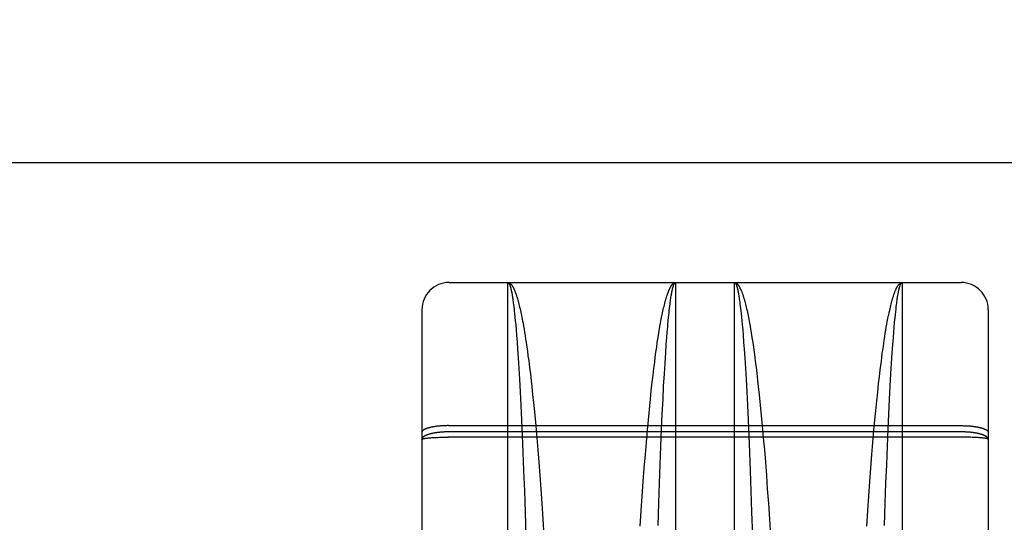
# Model space of a CAD drawing. Header units: inches. Extents: x 0 to 260, y 0 to 168.
# Tile 64 of 95: x 79.011 to 80.098, y 117.272 to 117.827. Entities that reach past the tile are written whole.
import ezdxf

# ---------------------------------------------------------------- set-up
doc = ezdxf.new("R2010")
doc.units = ezdxf.units.IN
doc.header["$LTSCALE"] = 14.290393
doc.header["$MEASUREMENT"] = 0
doc.linetypes.add('HIDDEN', pattern=[0.2, 0.1, -0.1])
doc.layers.get('0').update_dxf_attribs({"linetype": 'CONTINUOUS'})
for name, color, linetype in [('02___PRT_ALL_AXES', 7, 'CONTINUOUS'), ('DEFAULT_2', 8, 'HIDDEN'), ('DIMENSIONS', 7, 'CONTINUOUS')]:
    doc.layers.add(name, color=color, linetype=linetype)
doc.styles.get("Standard").update_dxf_attribs({"font": 'arial.ttf'})
doc.dimstyles.new('DIMSTYLE_1', dxfattribs={"dimtxt": 1.146288, "dimasz": 1.528384, "dimexe": 0.09, "dimexo": 0.07, "dimgap": 0.0375, "dimtad": 0, "dimtih": 1, "dimtoh": 1, "dimzin": 4, "dimdsep": 46, "dimtxsty": 'Standard', "dimblk": '_FILLED', "dimblk1": '_FILLED', "dimblk2": '_FILLED', "dimcen": 0.09, "dimazin": 1, "dimtfac": 1, "dimtofl": 0, "dimtmove": 0, "dimatfit": 3, "dimldrblk": '_FILLED', "dimfxl": 1, "dimtolj": 1, "dimtzin": 4, "dimarcsym": 0})

# ---------------------------------------------------------------- blocks, each defined once
blk = doc.blocks.new('_FILLED')
at = {"color": 0, "linetype": 'ByBlock'}
blk.add_solid([(0, 0), (-1, 0.2), (-1, -0.2)], dxfattribs=at)
blk = doc.blocks.new('*D16')
at = {"layer": 'DIMENSIONS', "color": 2, "linetype": 'Continuous'}
for p, q in [((61.6347, 117.6696), (61.6347, 120.9207)), ((61.6347, 120.9207), (62.972, 120.9207)), ((61.4967, 116.5446), (63.0102, 116.5446)), ((61.6347, 116.5446), (61.6347, 113.4878))]:
    blk.add_line(p, q, dxfattribs=at)
at = {"layer": 'DIMENSIONS', "color": 2, "linetype": 'Continuous', "xscale": 1.5283842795, "yscale": 1.5283842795, "zscale": 1.5283842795}
for p, rotation in [((61.6347, 117.6696), 270), ((61.6347, 116.5446), 90)]:
    blk.add_blockref('_FILLED', p, dxfattribs=dict(at, rotation=rotation))
at = {"layer": 'DIMENSIONS', "color": 2, "linetype": 'Continuous', "insert": (63.5452, 121.4938), "char_height": 1.14629, "width": 3.115006, "attachment_point": 1, "line_spacing_factor": 0.9}
blk.add_mtext('1.13', dxfattribs=at)

msp = doc.modelspace()

# ---------------------------------------------------------------- linework, layer by layer
at = {"color": 3, "linetype": 'Continuous'}
msp.add_line((47.9345, 117.6696), (82.538, 117.6696), dxfattribs=at)
at = {"layer": '02___PRT_ALL_AXES', "color": 8, "linetype": 'HIDDEN'}
for p, q in [((79.485, 117.5371), (79.55, 117.5371)), ((79.735, 117.5371), (79.8, 117.5371)), ((79.985, 117.5371), (80.05, 117.5371))]:
    msp.add_line(p, q, dxfattribs=at)
at = {"layer": 'DEFAULT_2', "color": 8, "linetype": 'HIDDEN'}
for p, q in [((79.485, 115.7521), (79.485, 117.5371)), ((79.55, 116.7263), (79.55, 117.5371)), ((79.55, 117.5371), (79.735, 117.5371)), ((79.735, 117.5371), (79.735, 116.7263)), ((79.8, 116.7263), (79.8, 117.5371)), ((79.8, 117.5371), (79.985, 117.5371)), ((79.985, 117.5371), (79.985, 116.7263)), ((80.05, 115.7521), (80.05, 117.5371)), ((79.5543, 117.5253), (79.5545, 117.5242)), ((79.5545, 117.5242), (79.5547, 117.5229)), ((79.5547, 117.5229), (79.5549, 117.5216)), ((79.5549, 117.5216), (79.5551, 117.5203)), ((79.5551, 117.5203), (79.5553, 117.5189)), ((79.5553, 117.5189), (79.5555, 117.5174)), ((79.5555, 117.5174), (79.5557, 117.5159)), ((79.5557, 117.5159), (79.5559, 117.5143)), ((79.5617, 117.5149), (79.5621, 117.5133)), ((79.7289, 117.5135), (79.7291, 117.5151)), ((79.7291, 117.5151), (79.7293, 117.5166)), ((79.7293, 117.5166), (79.7295, 117.5181)), ((79.7295, 117.5181), (79.7297, 117.5196)), ((79.7297, 117.5196), (79.7299, 117.5209)), ((79.7299, 117.5209), (79.7301, 117.5223)), ((79.7301, 117.5223), (79.7303, 117.5235)), ((79.8043, 117.5253), (79.8045, 117.5242)), ((79.8045, 117.5242), (79.8047, 117.5229)), ((79.8047, 117.5229), (79.8049, 117.5216)), ((79.8049, 117.5216), (79.8051, 117.5203)), ((79.8051, 117.5203), (79.8053, 117.5189)), ((79.8053, 117.5189), (79.8055, 117.5174)), ((79.8058, 117.5151), (79.806, 117.5135)), ((79.8117, 117.5149), (79.8121, 117.5133)), ((79.979, 117.5143), (79.9792, 117.5159)), ((79.9792, 117.5159), (79.9794, 117.5174)), ((79.9794, 117.5174), (79.9796, 117.5189)), ((79.9796, 117.5189), (79.9798, 117.5203)), ((79.9798, 117.5203), (79.98, 117.5216)), ((79.98, 117.5216), (79.9802, 117.5229)), ((79.9802, 117.5229), (79.9804, 117.5242)), ((79.455, 117.5071), (79.455, 115.7821)), ((79.5559, 117.5143), (79.5561, 117.5127)), ((79.5561, 117.5127), (79.5564, 117.5101)), ((79.5564, 117.5101), (79.5568, 117.5075)), ((79.5568, 117.5075), (79.557, 117.5057)), ((79.557, 117.5057), (79.5573, 117.5028)), ((79.5621, 117.5133), (79.5625, 117.5116)), ((79.5625, 117.5116), (79.5629, 117.5099)), ((79.5629, 117.5099), (79.5633, 117.5081)), ((79.5633, 117.5081), (79.5638, 117.5063)), ((79.5638, 117.5063), (79.5642, 117.5044)), ((79.5642, 117.5044), (79.5646, 117.5025)), ((79.7205, 117.5035), (79.721, 117.5054)), ((79.721, 117.5054), (79.7214, 117.5072)), ((79.7214, 117.5072), (79.7218, 117.509)), ((79.7218, 117.509), (79.7222, 117.5107)), ((79.7222, 117.5107), (79.7226, 117.5124)), ((79.7277, 117.5028), (79.728, 117.5057)), ((79.728, 117.5057), (79.7283, 117.5084)), ((79.7283, 117.5084), (79.7286, 117.511)), ((79.7286, 117.511), (79.7289, 117.5135)), ((79.806, 117.5135), (79.8063, 117.511)), ((79.8063, 117.511), (79.8067, 117.5084)), ((79.8067, 117.5084), (79.807, 117.5057)), ((79.807, 117.5057), (79.8073, 117.5028)), ((79.8121, 117.5133), (79.8125, 117.5116)), ((79.8125, 117.5116), (79.8129, 117.5099)), ((79.8129, 117.5099), (79.8133, 117.5081)), ((79.8133, 117.5081), (79.8138, 117.5063)), ((79.8138, 117.5063), (79.8142, 117.5044)), ((79.8142, 117.5044), (79.8146, 117.5025)), ((79.9707, 117.5044), (79.9712, 117.5063)), ((79.9712, 117.5063), (79.9716, 117.5081)), ((79.9716, 117.5081), (79.972, 117.5099)), ((79.972, 117.5099), (79.9724, 117.5116)), ((79.9724, 117.5116), (79.9728, 117.5133)), ((79.9775, 117.5019), (79.9779, 117.5047)), ((79.9779, 117.5047), (79.9782, 117.5075)), ((79.9782, 117.5075), (79.9785, 117.5101)), ((79.9785, 117.5101), (79.9788, 117.5127)), ((79.9788, 117.5127), (79.979, 117.5143)), ((80.08, 117.5071), (80.08, 115.7821)), ((79.5573, 117.5028), (79.5577, 117.4989)), ((79.5577, 117.4989), (79.5581, 117.4947)), ((79.5581, 117.4947), (79.5585, 117.4904)), ((79.5646, 117.5025), (79.565, 117.5006)), ((79.565, 117.5006), (79.5654, 117.4985)), ((79.5654, 117.4985), (79.5658, 117.4965)), ((79.5658, 117.4965), (79.5662, 117.4944)), ((79.5662, 117.4944), (79.5666, 117.4922)), ((79.7183, 117.4922), (79.7187, 117.4944)), ((79.7187, 117.4944), (79.7191, 117.4965)), ((79.7191, 117.4965), (79.7195, 117.4985)), ((79.7201, 117.5015), (79.7205, 117.5035)), ((79.7264, 117.4904), (79.7268, 117.4947)), ((79.7268, 117.4947), (79.7272, 117.4989)), ((79.7272, 117.4989), (79.7277, 117.5028)), ((79.8073, 117.5028), (79.8077, 117.4989)), ((79.8077, 117.4989), (79.8081, 117.4947)), ((79.8081, 117.4947), (79.8085, 117.4904)), ((79.8146, 117.5025), (79.815, 117.5006)), ((79.815, 117.5006), (79.8154, 117.4985)), ((79.8154, 117.4985), (79.8158, 117.4965)), ((79.8158, 117.4965), (79.8162, 117.4944)), ((79.8162, 117.4944), (79.8166, 117.4922)), ((79.9681, 117.4911), (79.9685, 117.4933)), ((79.9685, 117.4933), (79.9689, 117.4954)), ((79.9689, 117.4954), (79.9693, 117.4975)), ((79.9693, 117.4975), (79.9697, 117.4996)), ((79.9697, 117.4996), (79.9701, 117.5015)), ((79.9771, 117.4979), (79.9775, 117.5019)), ((79.5585, 117.4904), (79.559, 117.4847)), ((79.559, 117.4847), (79.5594, 117.4788)), ((79.5666, 117.4922), (79.5672, 117.4889)), ((79.5672, 117.4889), (79.5678, 117.4855)), ((79.5678, 117.4855), (79.5684, 117.482)), ((79.7166, 117.482), (79.7172, 117.4855)), ((79.7172, 117.4855), (79.7177, 117.4889)), ((79.7177, 117.4889), (79.7183, 117.4922)), ((79.7253, 117.4763), (79.7258, 117.4824)), ((79.7258, 117.4824), (79.7263, 117.4882)), ((79.7263, 117.4882), (79.7264, 117.4904)), ((79.8085, 117.4904), (79.809, 117.4847)), ((79.809, 117.4847), (79.8094, 117.4788)), ((79.8166, 117.4922), (79.8172, 117.4889)), ((79.8172, 117.4889), (79.8178, 117.4855)), ((79.8178, 117.4855), (79.8184, 117.482)), ((79.9664, 117.4808), (79.967, 117.4843)), ((79.967, 117.4843), (79.9675, 117.4878)), ((79.9675, 117.4878), (79.9681, 117.4911)), ((79.9753, 117.4763), (79.9758, 117.4824)), ((79.9758, 117.4824), (79.9763, 117.4882)), ((79.9763, 117.4882), (79.9766, 117.4926)), ((79.5594, 117.4788), (79.56, 117.4713)), ((79.56, 117.4713), (79.5606, 117.4634)), ((79.5684, 117.482), (79.5689, 117.4784)), ((79.5689, 117.4784), (79.5695, 117.4746)), ((79.5695, 117.4746), (79.5701, 117.4708)), ((79.7148, 117.4708), (79.7154, 117.4746)), ((79.7154, 117.4746), (79.716, 117.4784)), ((79.716, 117.4784), (79.7166, 117.482)), ((79.7247, 117.4687), (79.7253, 117.4763)), ((79.8094, 117.4788), (79.81, 117.4713)), ((79.81, 117.4713), (79.8106, 117.4634)), ((79.8184, 117.482), (79.8189, 117.4784)), ((79.8189, 117.4784), (79.8195, 117.4746)), ((79.8195, 117.4746), (79.8201, 117.4708)), ((79.9646, 117.4696), (79.9652, 117.4734)), ((79.9652, 117.4734), (79.9658, 117.4771)), ((79.9658, 117.4771), (79.9664, 117.4808)), ((79.9747, 117.4687), (79.9753, 117.4763)), ((79.5606, 117.4634), (79.5612, 117.4538)), ((79.5701, 117.4708), (79.5708, 117.4657)), ((79.5708, 117.4657), (79.5714, 117.4617)), ((79.5714, 117.4617), (79.5721, 117.4562)), ((79.7126, 117.4548), (79.7133, 117.4603)), ((79.7133, 117.4603), (79.7141, 117.4657)), ((79.7141, 117.4657), (79.7148, 117.4708)), ((79.7241, 117.4593), (79.7247, 117.4687)), ((79.8106, 117.4634), (79.8112, 117.4538)), ((79.8201, 117.4708), (79.8208, 117.4657)), ((79.8208, 117.4657), (79.8216, 117.4603)), ((79.9631, 117.4589), (79.9639, 117.4643)), ((79.9639, 117.4643), (79.9646, 117.4696)), ((79.9741, 117.4593), (79.9747, 117.4687)), ((79.5612, 117.4538), (79.562, 117.4423)), ((79.5721, 117.4562), (79.5729, 117.4506)), ((79.5729, 117.4506), (79.5738, 117.4434)), ((79.7119, 117.4492), (79.7126, 117.4548)), ((79.7233, 117.4481), (79.7241, 117.4593)), ((79.8112, 117.4538), (79.812, 117.4423)), ((79.8225, 117.4534), (79.8232, 117.4478)), ((79.9617, 117.4478), (79.9624, 117.4534)), ((79.9624, 117.4534), (79.9631, 117.4589)), ((79.9733, 117.4481), (79.9741, 117.4593)), ((79.562, 117.4423), (79.5627, 117.4303)), ((79.5738, 117.4434), (79.5747, 117.4361)), ((79.7101, 117.4346), (79.711, 117.442)), ((79.711, 117.442), (79.7119, 117.4492)), ((79.7226, 117.4364), (79.7233, 117.4481)), ((79.812, 117.4423), (79.8127, 117.4303)), ((79.8232, 117.4478), (79.8241, 117.4405)), ((79.8241, 117.4405), (79.825, 117.4331)), ((79.9599, 117.4331), (79.9608, 117.4405)), ((79.9608, 117.4405), (79.9617, 117.4478)), ((79.9726, 117.4364), (79.9733, 117.4481)), ((79.5627, 117.4303), (79.5634, 117.4163)), ((79.5747, 117.4361), (79.5755, 117.4285)), ((79.5755, 117.4285), (79.5762, 117.4224)), ((79.7092, 117.427), (79.7101, 117.4346)), ((79.7218, 117.4226), (79.7226, 117.4364)), ((79.8127, 117.4303), (79.8134, 117.4163)), ((79.825, 117.4331), (79.8259, 117.4255)), ((79.959, 117.4255), (79.9599, 117.4331)), ((79.9718, 117.4226), (79.9726, 117.4364)), ((79.5762, 117.4224), (79.5772, 117.413)), ((79.7072, 117.4082), (79.7082, 117.4177)), ((79.7082, 117.4177), (79.7092, 117.427)), ((79.7211, 117.4082), (79.7218, 117.4226)), ((79.8259, 117.4255), (79.8262, 117.4224)), ((79.8262, 117.4224), (79.8272, 117.413)), ((79.958, 117.4161), (79.959, 117.4255)), ((79.9711, 117.4082), (79.9718, 117.4226)), ((79.5634, 117.4163), (79.5642, 117.4017)), ((79.5772, 117.413), (79.5784, 117.4018)), ((79.7061, 117.3969), (79.7072, 117.4082)), ((79.7203, 117.3918), (79.7211, 117.4082)), ((79.8134, 117.4163), (79.8142, 117.4017)), ((79.8272, 117.413), (79.8284, 117.4018)), ((79.9559, 117.3953), (79.957, 117.4066)), ((79.957, 117.4066), (79.958, 117.4161)), ((79.9703, 117.3918), (79.9711, 117.4082)), ((79.5642, 117.4017), (79.565, 117.3851)), ((79.5784, 117.4018), (79.5795, 117.3904)), ((79.705, 117.3854), (79.7061, 117.3969)), ((79.8142, 117.4017), (79.815, 117.3851)), ((79.8284, 117.4018), (79.8295, 117.3904)), ((79.955, 117.3854), (79.9559, 117.3953)), ((79.565, 117.3851), (79.5657, 117.3683)), ((79.5795, 117.3904), (79.5806, 117.3788)), ((79.7039, 117.3739), (79.705, 117.3854)), ((79.7195, 117.3751), (79.7203, 117.3918)), ((79.815, 117.3851), (79.8157, 117.3683)), ((79.8295, 117.3904), (79.8306, 117.3788)), ((79.9539, 117.3739), (79.955, 117.3854)), ((79.9695, 117.3751), (79.9703, 117.3918)), ((79.4716, 117.3783), (79.4708, 117.3782)), ((79.4723, 117.3784), (79.4716, 117.3783)), ((79.4731, 117.3785), (79.4723, 117.3784)), ((79.4739, 117.3785), (79.4731, 117.3785)), ((79.4747, 117.3786), (79.4739, 117.3785)), ((79.4754, 117.3787), (79.4747, 117.3786)), ((79.4763, 117.3788), (79.4754, 117.3787)), ((79.4771, 117.3788), (79.4763, 117.3788)), ((79.4779, 117.3789), (79.4771, 117.3788)), ((79.4787, 117.3789), (79.4779, 117.3789)), ((79.4795, 117.379), (79.4787, 117.3789)), ((79.4803, 117.379), (79.4795, 117.379)), ((79.4812, 117.379), (79.4803, 117.379)), ((79.482, 117.379), (79.4812, 117.379)), ((79.4829, 117.3791), (79.482, 117.379)), ((79.4837, 117.3791), (79.4829, 117.3791)), ((79.4845, 117.3791), (79.4837, 117.3791)), ((79.4845, 117.3791), (80.05, 117.3791)), ((79.5806, 117.3788), (79.5817, 117.3656)), ((79.7027, 117.3606), (79.7039, 117.3739)), ((79.7187, 117.3564), (79.7195, 117.3751)), ((79.8306, 117.3788), (79.8317, 117.3656)), ((79.9527, 117.3606), (79.9539, 117.3739)), ((79.9687, 117.3564), (79.9695, 117.3751)), ((80.05, 117.3791), (80.0508, 117.3791)), ((80.0508, 117.3791), (80.0516, 117.3791)), ((80.0516, 117.3791), (80.0525, 117.379)), ((80.0525, 117.379), (80.0533, 117.379)), ((80.0533, 117.379), (80.0542, 117.379)), ((80.0542, 117.379), (80.055, 117.379)), ((80.055, 117.379), (80.0558, 117.3789)), ((80.0558, 117.3789), (80.0566, 117.3789)), ((80.0566, 117.3789), (80.0574, 117.3788)), ((80.0574, 117.3788), (80.0583, 117.3788)), ((80.0583, 117.3788), (80.0591, 117.3787)), ((80.0591, 117.3787), (80.0599, 117.3787)), ((80.0599, 117.3787), (80.0607, 117.3786)), ((80.0607, 117.3786), (80.0614, 117.3785)), ((80.0614, 117.3785), (80.0622, 117.3784)), ((80.0622, 117.3784), (80.063, 117.3783)), ((79.4589, 117.3651), (79.4593, 117.3652)), ((79.4593, 117.3652), (79.4598, 117.3652)), ((79.4598, 117.3652), (79.4602, 117.3653)), ((79.4602, 117.3653), (79.4607, 117.3653)), ((79.4607, 117.3653), (79.4612, 117.3654)), ((79.4612, 117.3654), (79.4618, 117.3655)), ((79.4618, 117.3655), (79.4623, 117.3655)), ((79.4623, 117.3655), (79.4629, 117.3656)), ((79.4629, 117.3656), (79.4634, 117.3656)), ((79.4634, 117.3656), (79.464, 117.3657)), ((79.464, 117.3657), (79.465, 117.3657)), ((79.465, 117.3657), (79.4659, 117.3658)), ((79.4659, 117.3658), (79.4669, 117.3659)), ((79.4669, 117.3659), (79.4679, 117.3659)), ((79.4679, 117.3659), (79.469, 117.366)), ((79.469, 117.366), (79.4701, 117.366)), ((79.4701, 117.366), (79.4712, 117.3661)), ((79.4712, 117.3661), (79.4727, 117.3661)), ((79.4727, 117.3661), (79.4743, 117.3662)), ((79.475, 117.3717), (79.4743, 117.3716)), ((79.4743, 117.3662), (79.4758, 117.3662)), ((79.4758, 117.3718), (79.475, 117.3717)), ((79.4767, 117.3718), (79.4758, 117.3718)), ((79.4758, 117.3662), (79.4775, 117.3663)), ((79.4775, 117.3719), (79.4767, 117.3718)), ((79.4783, 117.372), (79.4775, 117.3719)), ((79.4775, 117.3663), (79.4791, 117.3663)), ((79.4791, 117.372), (79.4783, 117.372)), ((79.4799, 117.3721), (79.4791, 117.372)), ((79.4791, 117.3663), (79.4808, 117.3663)), ((79.4808, 117.3721), (79.4799, 117.3721)), ((79.4816, 117.3721), (79.4808, 117.3721)), ((79.4808, 117.3663), (79.4824, 117.3663)), ((79.4824, 117.3721), (79.4816, 117.3721)), ((79.4833, 117.3722), (79.4824, 117.3721)), ((79.4824, 117.3663), (79.4841, 117.3663)), ((79.4841, 117.3722), (79.4833, 117.3722)), ((79.485, 117.3722), (79.4841, 117.3722)), ((80.0508, 117.3663), (79.4841, 117.3663)), ((80.0504, 117.3722), (79.485, 117.3722)), ((79.5657, 117.3683), (79.5665, 117.3496)), ((79.5817, 117.3656), (79.5829, 117.3523)), ((79.8157, 117.3683), (79.8165, 117.3496)), ((79.8317, 117.3656), (79.8329, 117.3523)), ((80.0512, 117.3722), (80.0504, 117.3722)), ((80.0525, 117.3663), (80.0508, 117.3663)), ((80.0521, 117.3721), (80.0512, 117.3722)), ((80.0529, 117.3721), (80.0521, 117.3721)), ((80.0542, 117.3663), (80.0525, 117.3663)), ((80.0537, 117.3721), (80.0529, 117.3721)), ((80.0546, 117.3721), (80.0537, 117.3721)), ((80.0558, 117.3663), (80.0542, 117.3663)), ((80.0554, 117.372), (80.0546, 117.3721)), ((80.0562, 117.372), (80.0554, 117.372)), ((80.0575, 117.3663), (80.0558, 117.3663)), ((80.057, 117.3719), (80.0562, 117.372)), ((80.0579, 117.3719), (80.057, 117.3719)), ((80.0591, 117.3662), (80.0575, 117.3663)), ((80.0587, 117.3718), (80.0579, 117.3719)), ((80.0595, 117.3717), (80.0587, 117.3718)), ((80.0607, 117.3662), (80.0591, 117.3662)), ((80.0622, 117.3661), (80.0607, 117.3662)), ((80.0637, 117.3661), (80.0622, 117.3661)), ((80.0648, 117.366), (80.0637, 117.3661)), ((80.0659, 117.366), (80.0648, 117.366)), ((80.067, 117.3659), (80.0659, 117.366)), ((80.068, 117.3659), (80.067, 117.3659)), ((80.069, 117.3658), (80.068, 117.3659)), ((80.0699, 117.3657), (80.069, 117.3658)), ((80.0709, 117.3657), (80.0699, 117.3657)), ((80.0715, 117.3656), (80.0709, 117.3657)), ((80.072, 117.3656), (80.0715, 117.3656)), ((80.0726, 117.3655), (80.072, 117.3656)), ((80.0731, 117.3655), (80.0726, 117.3655)), ((80.0737, 117.3654), (80.0731, 117.3655)), ((80.0742, 117.3653), (80.0737, 117.3654)), ((80.0747, 117.3653), (80.0742, 117.3653)), ((80.0751, 117.3652), (80.0747, 117.3653)), ((80.0756, 117.3652), (80.0751, 117.3652)), ((79.5829, 117.3523), (79.584, 117.3389)), ((79.7016, 117.3472), (79.7027, 117.3606)), ((79.7179, 117.3359), (79.7187, 117.3564)), ((79.8329, 117.3523), (79.834, 117.3389)), ((79.9516, 117.3472), (79.9527, 117.3606)), ((79.9679, 117.3359), (79.9687, 117.3564)), ((79.5665, 117.3496), (79.5673, 117.329)), ((79.7004, 117.3322), (79.7016, 117.3472)), ((79.8165, 117.3496), (79.8173, 117.329)), ((79.9504, 117.3322), (79.9516, 117.3472)), ((79.584, 117.3389), (79.5851, 117.3239)), ((79.6993, 117.3173), (79.7004, 117.3322)), ((79.7171, 117.3154), (79.7179, 117.3359)), ((79.834, 117.3389), (79.8351, 117.3239)), ((79.9493, 117.3173), (79.9504, 117.3322)), ((79.9671, 117.3154), (79.9679, 117.3359)), ((79.5673, 117.329), (79.5681, 117.3069)), ((79.5851, 117.3239), (79.5862, 117.3091)), ((79.8173, 117.329), (79.8181, 117.3069)), ((79.8351, 117.3239), (79.8362, 117.3091)), ((79.5862, 117.3091), (79.5874, 117.293)), ((79.6981, 117.301), (79.6993, 117.3173)), ((79.7164, 117.2935), (79.7171, 117.3154)), ((79.8362, 117.3091), (79.8374, 117.293)), ((79.9481, 117.301), (79.9493, 117.3173)), ((79.9664, 117.2935), (79.9671, 117.3154)), ((79.5681, 117.3069), (79.5689, 117.2835)), ((79.697, 117.285), (79.6981, 117.301)), ((79.8181, 117.3069), (79.8189, 117.2835)), ((79.947, 117.285), (79.9481, 117.301)), ((79.5874, 117.293), (79.5885, 117.2756)), ((79.7156, 117.2689), (79.7164, 117.2935)), ((79.8374, 117.293), (79.8385, 117.2756)), ((79.9656, 117.2689), (79.9664, 117.2935)), ((79.5689, 117.2835), (79.5697, 117.2579)), ((79.5885, 117.2756), (79.5897, 117.2575)), ((79.6959, 117.268), (79.697, 117.285)), ((79.8189, 117.2835), (79.8197, 117.2579)), ((79.8385, 117.2756), (79.8397, 117.2575)), ((79.9459, 117.268), (79.947, 117.285))]:
    msp.add_line(p, q, dxfattribs=at)
for points in [[(79.55, 117.5371), (79.5502, 117.5371), (79.5504, 117.537), (79.5506, 117.537), (79.5508, 117.537), (79.551, 117.5369), (79.5513, 117.5368), (79.5515, 117.5367), (79.5517, 117.5366), (79.5519, 117.5365), (79.5521, 117.5363), (79.5523, 117.5362), (79.5526, 117.536), (79.5528, 117.5358), (79.553, 117.5356), (79.5532, 117.5354), (79.5534, 117.5352), (79.5536, 117.5349), (79.5538, 117.5347), (79.5541, 117.5344), (79.5543, 117.5341), (79.5545, 117.5338), (79.5547, 117.5335), (79.5549, 117.5331), (79.5551, 117.5328), (79.5554, 117.5324), (79.5556, 117.532), (79.5558, 117.5316), (79.556, 117.5312), (79.5562, 117.5308), (79.5564, 117.5304), (79.5566, 117.5299), (79.5569, 117.5295), (79.5571, 117.529), (79.5573, 117.5285), (79.5575, 117.528), (79.5577, 117.5275), (79.5579, 117.5269), (79.5581, 117.5264), (79.5583, 117.5258), (79.5586, 117.5252), (79.5588, 117.5246), (79.559, 117.524), (79.5592, 117.5234), (79.5594, 117.5228), (79.5596, 117.5221), (79.5598, 117.5214), (79.56, 117.5208), (79.5602, 117.5201), (79.5604, 117.5194), (79.5607, 117.5187), (79.5609, 117.5179), (79.5611, 117.5172), (79.5613, 117.5164), (79.5615, 117.5156), (79.5617, 117.5149)], [(79.55, 117.5371), (79.5501, 117.5371), (79.5502, 117.537), (79.5503, 117.537), (79.5504, 117.537), (79.5505, 117.5369), (79.5506, 117.5368), (79.5507, 117.5367), (79.5508, 117.5366), (79.5509, 117.5365), (79.551, 117.5363), (79.5511, 117.5362), (79.5513, 117.536), (79.5514, 117.5358), (79.5515, 117.5356), (79.5516, 117.5354), (79.5517, 117.5352), (79.5518, 117.5349), (79.5519, 117.5347), (79.552, 117.5344), (79.5521, 117.5341), (79.5522, 117.5338), (79.5523, 117.5335), (79.5524, 117.5332), (79.5525, 117.5328), (79.5527, 117.5325), (79.5528, 117.5321), (79.5529, 117.5317), (79.553, 117.5313), (79.5531, 117.5309), (79.5532, 117.5305), (79.5533, 117.53), (79.5534, 117.5295), (79.5535, 117.5291), (79.5536, 117.5286), (79.5537, 117.5281), (79.5538, 117.5276), (79.5539, 117.527), (79.554, 117.5265), (79.5541, 117.5259), (79.5543, 117.5253)], [(79.7226, 117.5124), (79.723, 117.5141), (79.7232, 117.5149), (79.7234, 117.5156), (79.7236, 117.5164), (79.7238, 117.5172), (79.7241, 117.5179), (79.7243, 117.5187), (79.7245, 117.5194), (79.7247, 117.5201), (79.7249, 117.5208), (79.7251, 117.5214), (79.7253, 117.5221), (79.7255, 117.5228), (79.7257, 117.5234), (79.7259, 117.524), (79.7262, 117.5246), (79.7264, 117.5252), (79.7266, 117.5258), (79.7268, 117.5264), (79.727, 117.5269), (79.7272, 117.5275), (79.7274, 117.528), (79.7276, 117.5285), (79.7279, 117.529), (79.7281, 117.5295), (79.7283, 117.5299), (79.7285, 117.5304), (79.7287, 117.5308), (79.7289, 117.5312), (79.7291, 117.5316), (79.7293, 117.532), (79.7296, 117.5324), (79.7298, 117.5328), (79.73, 117.5331), (79.7302, 117.5335), (79.7304, 117.5338), (79.7306, 117.5341), (79.7309, 117.5344), (79.7311, 117.5347), (79.7313, 117.5349), (79.7315, 117.5352), (79.7317, 117.5354), (79.7319, 117.5356), (79.7321, 117.5358), (79.7324, 117.536), (79.7326, 117.5362), (79.7328, 117.5363), (79.733, 117.5365), (79.7332, 117.5366), (79.7334, 117.5367), (79.7337, 117.5368), (79.7339, 117.5369), (79.7341, 117.537), (79.7343, 117.537), (79.7345, 117.537), (79.7347, 117.5371), (79.735, 117.5371)], [(79.7303, 117.5235), (79.7306, 117.5248), (79.7307, 117.5253), (79.7308, 117.5259), (79.7309, 117.5265), (79.731, 117.527), (79.7311, 117.5276), (79.7312, 117.5281), (79.7313, 117.5286), (79.7314, 117.5291), (79.7315, 117.5295), (79.7316, 117.53), (79.7317, 117.5305), (79.7318, 117.5309), (79.7319, 117.5313), (79.732, 117.5317), (79.7322, 117.5321), (79.7323, 117.5325), (79.7324, 117.5328), (79.7325, 117.5332), (79.7326, 117.5335), (79.7327, 117.5338), (79.7328, 117.5341), (79.7329, 117.5344), (79.733, 117.5347), (79.7331, 117.5349), (79.7332, 117.5352), (79.7333, 117.5354), (79.7334, 117.5356), (79.7336, 117.5358), (79.7337, 117.536), (79.7338, 117.5362), (79.7339, 117.5363), (79.734, 117.5365), (79.7341, 117.5366), (79.7342, 117.5367), (79.7343, 117.5368), (79.7344, 117.5369), (79.7345, 117.537), (79.7346, 117.537), (79.7347, 117.537), (79.7348, 117.5371), (79.735, 117.5371)], [(79.8, 117.5371), (79.8002, 117.5371), (79.8004, 117.537), (79.8006, 117.537), (79.8008, 117.537), (79.801, 117.5369), (79.8013, 117.5368), (79.8015, 117.5367), (79.8017, 117.5366), (79.8019, 117.5365), (79.8021, 117.5363), (79.8023, 117.5362), (79.8026, 117.536), (79.8028, 117.5358), (79.803, 117.5356), (79.8032, 117.5354), (79.8034, 117.5352), (79.8036, 117.5349), (79.8038, 117.5347), (79.8041, 117.5344), (79.8043, 117.5341), (79.8045, 117.5338), (79.8047, 117.5335), (79.8049, 117.5331), (79.8051, 117.5328), (79.8054, 117.5324), (79.8056, 117.532), (79.8058, 117.5316), (79.806, 117.5312), (79.8062, 117.5308), (79.8064, 117.5304), (79.8066, 117.5299), (79.8069, 117.5295), (79.8071, 117.529), (79.8073, 117.5285), (79.8075, 117.528), (79.8077, 117.5275), (79.8079, 117.5269), (79.8081, 117.5264), (79.8083, 117.5258), (79.8086, 117.5252), (79.8088, 117.5246), (79.809, 117.524), (79.8092, 117.5234), (79.8094, 117.5228), (79.8096, 117.5221), (79.8098, 117.5214), (79.81, 117.5208), (79.8102, 117.5201), (79.8104, 117.5194), (79.8107, 117.5187), (79.8109, 117.5179), (79.8111, 117.5172), (79.8113, 117.5164), (79.8115, 117.5156), (79.8117, 117.5149)], [(79.8, 117.5371), (79.8001, 117.5371), (79.8002, 117.537), (79.8003, 117.537), (79.8004, 117.537), (79.8005, 117.5369), (79.8006, 117.5368), (79.8007, 117.5367), (79.8008, 117.5366), (79.8009, 117.5365), (79.801, 117.5363), (79.8011, 117.5362), (79.8013, 117.536), (79.8014, 117.5358), (79.8015, 117.5356), (79.8016, 117.5354), (79.8017, 117.5352), (79.8018, 117.5349), (79.8019, 117.5347), (79.802, 117.5344), (79.8021, 117.5341), (79.8022, 117.5338), (79.8023, 117.5335), (79.8024, 117.5332), (79.8025, 117.5328), (79.8027, 117.5325), (79.8028, 117.5321), (79.8029, 117.5317), (79.803, 117.5313), (79.8031, 117.5309), (79.8032, 117.5305), (79.8033, 117.53), (79.8034, 117.5295), (79.8035, 117.5291), (79.8036, 117.5286), (79.8037, 117.5281), (79.8038, 117.5276), (79.8039, 117.527), (79.804, 117.5265), (79.8041, 117.5259), (79.8043, 117.5253)], [(79.9728, 117.5133), (79.9732, 117.5149), (79.9734, 117.5156), (79.9736, 117.5164), (79.9738, 117.5172), (79.9741, 117.5179), (79.9743, 117.5187), (79.9745, 117.5194), (79.9747, 117.5201), (79.9749, 117.5208), (79.9751, 117.5214), (79.9753, 117.5221), (79.9755, 117.5228), (79.9757, 117.5234), (79.9759, 117.524), (79.9762, 117.5246), (79.9764, 117.5252), (79.9766, 117.5258), (79.9768, 117.5264), (79.977, 117.5269), (79.9772, 117.5275), (79.9774, 117.528), (79.9776, 117.5285), (79.9779, 117.529), (79.9781, 117.5295), (79.9783, 117.5299), (79.9785, 117.5304), (79.9787, 117.5308), (79.9789, 117.5312), (79.9791, 117.5316), (79.9793, 117.532), (79.9796, 117.5324), (79.9798, 117.5328), (79.98, 117.5331), (79.9802, 117.5335), (79.9804, 117.5338), (79.9806, 117.5341), (79.9809, 117.5344), (79.9811, 117.5347), (79.9813, 117.5349), (79.9815, 117.5352), (79.9817, 117.5354), (79.9819, 117.5356), (79.9821, 117.5358), (79.9824, 117.536), (79.9826, 117.5362), (79.9828, 117.5363), (79.983, 117.5365), (79.9832, 117.5366), (79.9834, 117.5367), (79.9837, 117.5368), (79.9839, 117.5369), (79.9841, 117.537), (79.9843, 117.537), (79.9845, 117.537), (79.9847, 117.5371), (79.985, 117.5371)], [(79.9804, 117.5242), (79.9807, 117.5253), (79.9808, 117.5259), (79.9809, 117.5265), (79.981, 117.527), (79.9811, 117.5276), (79.9812, 117.5281), (79.9813, 117.5286), (79.9814, 117.5291), (79.9815, 117.5295), (79.9816, 117.53), (79.9817, 117.5305), (79.9818, 117.5309), (79.9819, 117.5313), (79.982, 117.5317), (79.9822, 117.5321), (79.9823, 117.5325), (79.9824, 117.5328), (79.9825, 117.5332), (79.9826, 117.5335), (79.9827, 117.5338), (79.9828, 117.5341), (79.9829, 117.5344), (79.983, 117.5347), (79.9831, 117.5349), (79.9832, 117.5352), (79.9833, 117.5354), (79.9834, 117.5356), (79.9836, 117.5358), (79.9837, 117.536), (79.9838, 117.5362), (79.9839, 117.5363), (79.984, 117.5365), (79.9841, 117.5366), (79.9842, 117.5367), (79.9843, 117.5368), (79.9844, 117.5369), (79.9845, 117.537), (79.9846, 117.537), (79.9847, 117.537), (79.9848, 117.5371), (79.985, 117.5371)], [(79.8055, 117.5174), (79.8057, 117.5159), (79.8058, 117.5151)], [(79.9701, 117.5015), (79.9705, 117.5035), (79.9707, 117.5044)], [(79.7195, 117.4985), (79.7199, 117.5006), (79.7201, 117.5015)], [(79.9766, 117.4926), (79.977, 117.4968), (79.9771, 117.4979)], [(79.8216, 117.4603), (79.8223, 117.4548), (79.8225, 117.4534)], [(79.4708, 117.3782), (79.4704, 117.3781), (79.4701, 117.3781), (79.4697, 117.378), (79.4694, 117.378), (79.469, 117.3779), (79.4686, 117.3779), (79.4683, 117.3778), (79.4679, 117.3778), (79.4676, 117.3777), (79.4673, 117.3776), (79.4669, 117.3776), (79.4666, 117.3775), (79.4663, 117.3774), (79.4659, 117.3774), (79.4656, 117.3773), (79.4653, 117.3772), (79.465, 117.3772), (79.4647, 117.3771), (79.4644, 117.377), (79.464, 117.377), (79.4637, 117.3769), (79.4635, 117.3768), (79.4632, 117.3767), (79.4629, 117.3767), (79.4626, 117.3766), (79.4623, 117.3765), (79.462, 117.3764), (79.4618, 117.3764), (79.4615, 117.3763), (79.4612, 117.3762), (79.461, 117.3761), (79.4607, 117.376), (79.4605, 117.3759), (79.4603, 117.3759), (79.46, 117.3758), (79.4598, 117.3757), (79.4596, 117.3756), (79.4593, 117.3755), (79.4591, 117.3754), (79.4589, 117.3753), (79.4587, 117.3752), (79.4585, 117.3751), (79.4583, 117.375), (79.4581, 117.375), (79.4579, 117.3749), (79.4577, 117.3748), (79.4576, 117.3747), (79.4574, 117.3746), (79.4572, 117.3745), (79.4571, 117.3744), (79.4569, 117.3743), (79.4568, 117.3742), (79.4566, 117.3741), (79.4565, 117.374), (79.4564, 117.3739), (79.4562, 117.3738), (79.4561, 117.3737), (79.456, 117.3736), (79.4559, 117.3735), (79.4558, 117.3734), (79.4557, 117.3733), (79.4556, 117.3732), (79.4555, 117.3731), (79.4555, 117.373), (79.4554, 117.3729), (79.4553, 117.3728), (79.4553, 117.3727), (79.4552, 117.3726), (79.4551, 117.3725), (79.4551, 117.3724), (79.4551, 117.3723), (79.455, 117.3722), (79.455, 117.3721), (79.455, 117.372), (79.455, 117.3719), (79.455, 117.3717), (79.455, 117.3716)], [(80.063, 117.3783), (80.0637, 117.3782), (80.0641, 117.3782), (80.0645, 117.3781), (80.0648, 117.3781), (80.0652, 117.378), (80.0656, 117.378), (80.0659, 117.3779), (80.0663, 117.3779), (80.0666, 117.3778), (80.067, 117.3778), (80.0673, 117.3777), (80.0677, 117.3776), (80.068, 117.3776), (80.0683, 117.3775), (80.0687, 117.3774), (80.069, 117.3774), (80.0693, 117.3773), (80.0696, 117.3772), (80.0699, 117.3772), (80.0703, 117.3771), (80.0706, 117.377), (80.0709, 117.377), (80.0712, 117.3769), (80.0715, 117.3768), (80.0718, 117.3767), (80.072, 117.3767), (80.0723, 117.3766), (80.0726, 117.3765), (80.0729, 117.3764), (80.0731, 117.3764), (80.0734, 117.3763), (80.0737, 117.3762), (80.0739, 117.3761), (80.0742, 117.376), (80.0744, 117.3759), (80.0747, 117.3759), (80.0749, 117.3758), (80.0751, 117.3757), (80.0754, 117.3756), (80.0756, 117.3755), (80.0758, 117.3754), (80.076, 117.3753), (80.0762, 117.3752), (80.0764, 117.3751), (80.0766, 117.375), (80.0768, 117.375), (80.077, 117.3749), (80.0772, 117.3748), (80.0773, 117.3747), (80.0775, 117.3746), (80.0777, 117.3745), (80.0778, 117.3744), (80.078, 117.3743), (80.0781, 117.3742), (80.0783, 117.3741), (80.0784, 117.374), (80.0785, 117.3739), (80.0787, 117.3738), (80.0788, 117.3737), (80.0789, 117.3736), (80.079, 117.3735), (80.0791, 117.3734), (80.0792, 117.3733), (80.0793, 117.3732), (80.0794, 117.3731), (80.0795, 117.373), (80.0795, 117.3729), (80.0796, 117.3728), (80.0797, 117.3727), (80.0797, 117.3726), (80.0798, 117.3725), (80.0798, 117.3724), (80.0799, 117.3723), (80.0799, 117.3722), (80.0799, 117.3721), (80.0799, 117.372), (80.0799, 117.3719), (80.08, 117.3717), (80.08, 117.3716)], [(79.4743, 117.3716), (79.4739, 117.3716), (79.4735, 117.3715), (79.4731, 117.3715), (79.4727, 117.3714), (79.4723, 117.3714), (79.4719, 117.3714), (79.4716, 117.3713), (79.4712, 117.3712), (79.4708, 117.3712), (79.4704, 117.3711), (79.4701, 117.3711), (79.4697, 117.371), (79.4694, 117.371), (79.469, 117.3709), (79.4686, 117.3708), (79.4683, 117.3708), (79.4679, 117.3707), (79.4676, 117.3706), (79.4673, 117.3706), (79.4669, 117.3705), (79.4666, 117.3704), (79.4663, 117.3704), (79.4659, 117.3703), (79.4656, 117.3702), (79.4653, 117.3701), (79.465, 117.3701), (79.4647, 117.37), (79.4643, 117.3699), (79.464, 117.3698), (79.4637, 117.3697), (79.4634, 117.3697), (79.4632, 117.3696), (79.4629, 117.3695), (79.4626, 117.3694), (79.4623, 117.3693), (79.462, 117.3692), (79.4618, 117.3691), (79.4615, 117.3691), (79.4612, 117.369), (79.461, 117.3689), (79.4607, 117.3688), (79.4605, 117.3687), (79.4602, 117.3686), (79.46, 117.3685), (79.4598, 117.3684), (79.4596, 117.3683), (79.4593, 117.3682), (79.4591, 117.3681), (79.4589, 117.368), (79.4587, 117.3679), (79.4585, 117.3678), (79.4583, 117.3677), (79.4581, 117.3676), (79.4579, 117.3675), (79.4577, 117.3674), (79.4576, 117.3673), (79.4574, 117.3672), (79.4572, 117.3671), (79.4571, 117.367), (79.4569, 117.3669), (79.4568, 117.3667), (79.4566, 117.3666), (79.4565, 117.3665), (79.4564, 117.3664), (79.4562, 117.3663), (79.4561, 117.3662), (79.456, 117.3661), (79.4559, 117.366), (79.4558, 117.3659), (79.4557, 117.3657), (79.4556, 117.3656), (79.4555, 117.3655), (79.4555, 117.3654), (79.4554, 117.3653), (79.4553, 117.3652), (79.4553, 117.3651), (79.4552, 117.3649), (79.4551, 117.3648), (79.4551, 117.3647), (79.4551, 117.3646), (79.455, 117.3645), (79.455, 117.3644), (79.455, 117.3643), (79.455, 117.3641), (79.455, 117.364), (79.455, 117.3639)], [(79.455, 117.3639), (79.455, 117.3639), (79.455, 117.364), (79.455, 117.364), (79.455, 117.364), (79.455, 117.3641), (79.4551, 117.3641), (79.4551, 117.3641), (79.4551, 117.3642), (79.4552, 117.3642), (79.4553, 117.3642), (79.4553, 117.3643), (79.4554, 117.3643), (79.4555, 117.3643), (79.4555, 117.3644), (79.4556, 117.3644), (79.4557, 117.3644), (79.4558, 117.3645), (79.4559, 117.3645), (79.456, 117.3645), (79.4561, 117.3646), (79.4562, 117.3646), (79.4564, 117.3646), (79.4565, 117.3647), (79.4566, 117.3647), (79.4568, 117.3647), (79.4569, 117.3648), (79.4571, 117.3648), (79.4572, 117.3648), (79.4574, 117.3649), (79.4576, 117.3649), (79.4577, 117.3649), (79.4579, 117.365), (79.4581, 117.365), (79.4583, 117.365), (79.4585, 117.3651), (79.4587, 117.3651), (79.4589, 117.3651)], [(80.08, 117.3639), (80.08, 117.364), (80.0799, 117.3641), (80.0799, 117.3643), (80.0799, 117.3644), (80.0799, 117.3645), (80.0799, 117.3646), (80.0798, 117.3647), (80.0798, 117.3648), (80.0797, 117.3649), (80.0797, 117.3651), (80.0796, 117.3652), (80.0795, 117.3653), (80.0795, 117.3654), (80.0794, 117.3655), (80.0793, 117.3656), (80.0792, 117.3657), (80.0791, 117.3659), (80.079, 117.366), (80.0789, 117.3661), (80.0788, 117.3662), (80.0787, 117.3663), (80.0785, 117.3664), (80.0784, 117.3665), (80.0783, 117.3666), (80.0781, 117.3667), (80.078, 117.3669), (80.0778, 117.367), (80.0777, 117.3671), (80.0775, 117.3672), (80.0773, 117.3673), (80.0772, 117.3674), (80.077, 117.3675), (80.0768, 117.3676), (80.0766, 117.3677), (80.0764, 117.3678), (80.0762, 117.3679), (80.076, 117.368), (80.0758, 117.3681), (80.0756, 117.3682), (80.0754, 117.3683), (80.0751, 117.3684), (80.0749, 117.3685), (80.0747, 117.3686), (80.0744, 117.3687), (80.0742, 117.3688), (80.0739, 117.3689), (80.0737, 117.369), (80.0734, 117.3691), (80.0731, 117.3691), (80.0729, 117.3692), (80.0726, 117.3693), (80.0723, 117.3694), (80.072, 117.3695), (80.0718, 117.3696), (80.0715, 117.3697), (80.0712, 117.3697), (80.0709, 117.3698), (80.0706, 117.3699), (80.0703, 117.37), (80.0699, 117.3701), (80.0696, 117.3701), (80.0693, 117.3702), (80.069, 117.3703), (80.0687, 117.3704), (80.0683, 117.3704), (80.068, 117.3705), (80.0677, 117.3706), (80.0673, 117.3706), (80.067, 117.3707), (80.0666, 117.3708), (80.0663, 117.3708), (80.0659, 117.3709), (80.0656, 117.371), (80.0652, 117.371), (80.0648, 117.3711), (80.0645, 117.3711), (80.0641, 117.3712), (80.0637, 117.3712), (80.0634, 117.3713), (80.063, 117.3714), (80.0626, 117.3714), (80.0622, 117.3714), (80.0618, 117.3715), (80.0614, 117.3715), (80.061, 117.3716), (80.0607, 117.3716), (80.0603, 117.3717), (80.0595, 117.3717)], [(80.08, 117.3639), (80.08, 117.3639), (80.0799, 117.364), (80.0799, 117.364), (80.0799, 117.364), (80.0799, 117.3641), (80.0799, 117.3641), (80.0798, 117.3641), (80.0798, 117.3642), (80.0797, 117.3642), (80.0797, 117.3642), (80.0796, 117.3643), (80.0795, 117.3643), (80.0795, 117.3643), (80.0794, 117.3644), (80.0793, 117.3644), (80.0792, 117.3644), (80.0791, 117.3645), (80.079, 117.3645), (80.0789, 117.3645), (80.0788, 117.3646), (80.0787, 117.3646), (80.0785, 117.3646), (80.0784, 117.3647), (80.0783, 117.3647), (80.0781, 117.3647), (80.078, 117.3648), (80.0778, 117.3648), (80.0777, 117.3648), (80.0775, 117.3649), (80.0773, 117.3649), (80.0772, 117.3649), (80.077, 117.365), (80.0768, 117.365), (80.0766, 117.365), (80.0764, 117.3651), (80.0762, 117.3651), (80.076, 117.3651), (80.0756, 117.3652)]]:
    msp.add_lwpolyline(points, dxfattribs=at)
for centre, start, end in [((79.485, 117.5071), 90, 180), ((80.05, 117.5071), 0, 90)]:
    msp.add_arc(centre, 0.03, start, end, dxfattribs=at)

# ---------------------------------------------------------------- dimensions: what is measured, and where the dimension line sits
at = {"layer": 'DIMENSIONS', "color": 2, "linetype": 'Continuous'}
dim = msp.add_linear_dim(base=(61.6346930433, 117.6695759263), p1=(63.0802388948, 116.5445759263), p2=(82.5379576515, 117.6695759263), angle=90, dimstyle='DIMSTYLE_1', dxfattribs=at)
dim.commit()
dim.dimension.update_dxf_attribs({"geometry": '*D16', "text_midpoint": (65.1523228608, 120.9142910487), "dimtype": 160})

doc.saveas('drawing.dxf')
